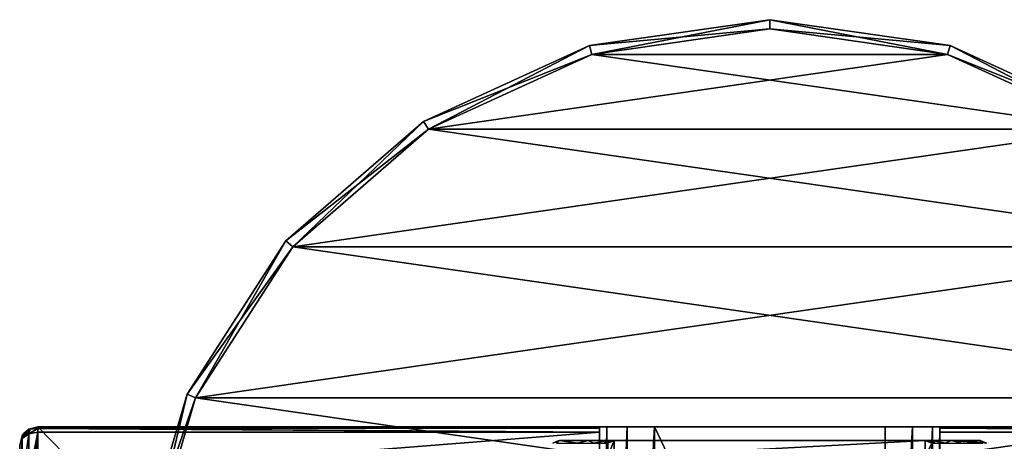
# Model space of a CAD drawing. Header units: millimetres. Extents: x -41 to 41, y -41 to 63.
# Tile 5 of 6: x -41 to 13, y 40 to 63. Entities that reach past the tile are written whole.
import ezdxf

# ---------------------------------------------------------------- set-up
doc = ezdxf.new("R2010")
doc.units = ezdxf.units.MM
doc.header["$LTSCALE"] = 65.185185
for name, color, linetype in [('12', 7, 'CONTINUOUS'), ('13', 7, 'CONTINUOUS'), ('14', 7, 'CONTINUOUS'), ('2', 7, 'CONTINUOUS'), ('22', 7, 'CONTINUOUS'), ('23', 7, 'CONTINUOUS'), ('25', 7, 'CONTINUOUS'), ('26', 7, 'CONTINUOUS'), ('33', 7, 'CONTINUOUS'), ('39', 7, 'CONTINUOUS'), ('4', 7, 'CONTINUOUS'), ('43', 7, 'CONTINUOUS'), ('46', 7, 'CONTINUOUS'), ('47', 7, 'CONTINUOUS'), ('48', 7, 'CONTINUOUS'), ('49', 7, 'CONTINUOUS'), ('5', 7, 'CONTINUOUS'), ('50', 7, 'CONTINUOUS'), ('51', 7, 'CONTINUOUS'), ('56', 7, 'CONTINUOUS'), ('57', 7, 'CONTINUOUS'), ('6', 7, 'CONTINUOUS'), ('61', 7, 'CONTINUOUS'), ('62', 7, 'CONTINUOUS'), ('64', 7, 'CONTINUOUS'), ('65', 7, 'CONTINUOUS'), ('66', 7, 'CONTINUOUS'), ('67', 7, 'CONTINUOUS'), ('68', 7, 'CONTINUOUS'), ('69', 7, 'CONTINUOUS'), ('7', 7, 'CONTINUOUS'), ('70', 7, 'CONTINUOUS'), ('71', 7, 'CONTINUOUS'), ('8', 7, 'CONTINUOUS')]:
    doc.layers.add(name, color=color, linetype=linetype)

msp = doc.modelspace()

# ---------------------------------------------------------------- linework, layer by layer
at = {"layer": '12', "color": 252, "linetype": 'Continuous', "true_color": 0x96918c}
for points in [[(7.8, 41, -5.502), (-40, 41, 66.9), (40, 41, -29.686), (7.8, 41, -5.502)], [(-40, 41, 66.9), (-7.8, 41, -5.502), (-8.898, 41, -6.6), (-40, 41, 66.9)], [(-40, 41, 66.9), (-6.3, 41, -5.1), (-7.8, 41, -5.502), (-40, 41, 66.9)], [(6.3, 41, -5.1), (-40, 41, 66.9), (7.8, 41, -5.502), (6.3, 41, -5.1)], [(-40, 41, 66.9), (6.3, 41, -5.1), (-6.3, 41, -5.1), (-40, 41, 66.9)], [(-40, 41, 66.9), (-9.3, 41, -29.686), (-40, 41, -29.686), (-40, 41, 66.9)], [(-9.3, 41, -8.1), (-40, 41, 66.9), (-8.898, 41, -6.6), (-9.3, 41, -8.1)], [(-40, 41, 66.9), (-9.3, 41, -8.1), (-9.3, 41, -29.686), (-40, 41, 66.9)], [(-40, 41, 66.9), (40, 41, 66.9), (40, 41, -29.686), (-40, 41, 66.9)], [(8.898, 41, -6.6), (7.8, 41, -5.502), (40, 41, -29.686), (8.898, 41, -6.6)], [(9.3, 41, -8.1), (8.898, 41, -6.6), (40, 41, -29.686), (9.3, 41, -8.1)], [(9.3, 41, -29.686), (9.3, 41, -8.1), (40, 41, -29.686), (9.3, 41, -29.686)]]:
    msp.add_3dface(points, dxfattribs=at)
at = {"layer": '13', "color": 252, "linetype": 'Continuous', "true_color": 0x96918c}
for points in [[(9.3, 38.293, -32.807), (9.3, 40.707, -30.393), (40, 40.707, -30.393), (9.3, 38.293, -32.807)], [(9.3, 38.293, -32.807), (40, 40.707, -30.393), (40, 38.293, -32.807), (9.3, 38.293, -32.807)]]:
    msp.add_3dface(points, dxfattribs=at)
at = {"layer": '14', "color": 252, "linetype": 'Continuous', "true_color": 0x96918c}
for points in [[(-9.3, 40.707, -30.393), (-9.3, 38.293, -32.807), (-40, 38.293, -32.807), (-9.3, 40.707, -30.393)], [(-40, 40.707, -30.393), (-9.3, 40.707, -30.393), (-40, 38.293, -32.807), (-40, 40.707, -30.393)]]:
    msp.add_3dface(points, dxfattribs=at)
at = {"layer": '2', "color": 252, "linetype": 'Continuous', "true_color": 0x96918c}
for points in [[(-40, 41, 66.9), (-40.5, 40.866, 66.9), (-40, -41, 66.9), (-40, 41, 66.9)], [(40, -41, 66.9), (-40, 41, 66.9), (-40, -41, 66.9), (40, -41, 66.9)], [(40, 41, 66.9), (-40, 41, 66.9), (40, -41, 66.9), (40, 41, 66.9)], [(-40.866, 40.5, 66.9), (-41, 40, 66.9), (-40.866, -40.5, 66.9), (-40.866, 40.5, 66.9)], [(-40.5, 40.866, 66.9), (-40.866, 40.5, 66.9), (-40.5, -40.866, 66.9), (-40.5, 40.866, 66.9)], [(-40.5, -40.866, 66.9), (-40.866, 40.5, 66.9), (-40.866, -40.5, 66.9), (-40.5, -40.866, 66.9)], [(-40, -41, 66.9), (-40.5, 40.866, 66.9), (-40.5, -40.866, 66.9), (-40, -41, 66.9)]]:
    msp.add_3dface(points, dxfattribs=at)
at = {"layer": '22', "color": 252, "linetype": 'Continuous', "true_color": 0x96918c}
for points in [[(-9.3, 41, -29.686), (-9.3, 40.924, -30.068), (-40, 41, -29.686), (-9.3, 41, -29.686)], [(-40, 41, -29.686), (-9.3, 40.924, -30.068), (-40, 40.924, -30.068), (-40, 41, -29.686)], [(-9.3, 40.924, -30.068), (-9.3, 40.707, -30.393), (-40, 40.924, -30.068), (-9.3, 40.924, -30.068)], [(-40, 40.924, -30.068), (-9.3, 40.707, -30.393), (-40, 40.907, -30.107), (-40, 40.924, -30.068)], [(-9.3, 40.707, -30.393), (-40, 40.707, -30.393), (-40, 40.907, -30.107), (-9.3, 40.707, -30.393)]]:
    msp.add_3dface(points, dxfattribs=at)
at = {"layer": '23', "color": 252, "linetype": 'Continuous', "true_color": 0x96918c}
for points in [[(-40, 41, 66.9), (-40, 41, -29.686), (-40.5, 40.866, -29.686), (-40, 41, 66.9)], [(-40.5, 40.866, 66.9), (-40, 41, 66.9), (-40.5, 40.866, -29.686), (-40.5, 40.866, 66.9)], [(-41, 40, 66.9), (-40.866, 40.5, 66.9), (-41, 40, -29.686), (-41, 40, 66.9)], [(-41, 40, -29.686), (-40.866, 40.5, 66.9), (-40.867, 40.499, -29.686), (-41, 40, -29.686)], [(-40.867, 40.499, -29.686), (-40.866, 40.5, 66.9), (-40.774, 40.633, -29.686), (-40.867, 40.499, -29.686)], [(-40.866, 40.5, 66.9), (-40.5, 40.866, 66.9), (-40.774, 40.633, -29.686), (-40.866, 40.5, 66.9)], [(-40.774, 40.633, -29.686), (-40.5, 40.866, 66.9), (-40.5, 40.866, -29.686), (-40.774, 40.633, -29.686)]]:
    msp.add_3dface(points, dxfattribs=at)
at = {"layer": '25', "color": 252, "linetype": 'Continuous', "true_color": 0x96918c}
for points in [[(9.3, 41, -29.686), (40, 41, -29.686), (40, 40.924, -30.068), (9.3, 41, -29.686)], [(9.3, 40.924, -30.068), (9.3, 41, -29.686), (40, 40.924, -30.068), (9.3, 40.924, -30.068)], [(40, 40.707, -30.393), (9.3, 40.924, -30.068), (40, 40.924, -30.068), (40, 40.707, -30.393)], [(9.3, 40.707, -30.393), (9.3, 40.924, -30.068), (40, 40.707, -30.393), (9.3, 40.707, -30.393)]]:
    msp.add_3dface(points, dxfattribs=at)
at = {"layer": '26', "color": 252, "linetype": 'Continuous', "true_color": 0x96918c}
for points in [[(-40.5, 40.612, -30.298), (-40.866, 37.939, -32.454), (-40.866, 40.354, -30.039), (-40.5, 40.612, -30.298)], [(-40.5, 38.198, -32.712), (-40.866, 37.939, -32.454), (-40.5, 40.612, -30.298), (-40.5, 38.198, -32.712)], [(-40, 40.707, -30.393), (-40.5, 38.198, -32.712), (-40.5, 40.612, -30.298), (-40, 40.707, -30.393)], [(-40.5, 38.198, -32.712), (-40, 40.707, -30.393), (-40.259, 38.269, -32.783), (-40.5, 38.198, -32.712)], [(-40, 40.707, -30.393), (-40, 38.293, -32.807), (-40.259, 38.269, -32.783), (-40, 40.707, -30.393)], [(-40.866, 37.939, -32.454), (-41, 37.586, -32.1), (-40.866, 40.354, -30.039), (-40.866, 37.939, -32.454)], [(-41, 37.586, -32.1), (-41, 40, -29.686), (-40.866, 40.354, -30.039), (-41, 37.586, -32.1)]]:
    msp.add_3dface(points, dxfattribs=at)
at = {"layer": '33', "color": 252, "linetype": 'Continuous', "true_color": 0x96918c}
for points in [[(-40.5, 40.866, -29.686), (-40, 41, -29.686), (-40.436, 40.868, -29.924), (-40.5, 40.866, -29.686)], [(-40, 40.907, -30.107), (-40, 40.707, -30.393), (-40.5, 40.612, -30.298), (-40, 40.907, -30.107)], [(-40, 40.907, -30.107), (-40.5, 40.612, -30.298), (-40.436, 40.868, -29.924), (-40, 40.907, -30.107)], [(-40, 41, -29.686), (-40, 40.924, -30.068), (-40.436, 40.868, -29.924), (-40, 41, -29.686)], [(-40, 40.924, -30.068), (-40, 40.907, -30.107), (-40.436, 40.868, -29.924), (-40, 40.924, -30.068)], [(-41, 40, -29.686), (-40.867, 40.499, -29.686), (-40.866, 40.354, -30.039), (-41, 40, -29.686)], [(-40.867, 40.499, -29.686), (-40.774, 40.633, -29.686), (-40.866, 40.354, -30.039), (-40.867, 40.499, -29.686)], [(-40.866, 40.354, -30.039), (-40.774, 40.633, -29.686), (-40.436, 40.868, -29.924), (-40.866, 40.354, -30.039)], [(-40.5, 40.612, -30.298), (-40.866, 40.354, -30.039), (-40.436, 40.868, -29.924), (-40.5, 40.612, -30.298)], [(-40.774, 40.633, -29.686), (-40.5, 40.866, -29.686), (-40.436, 40.868, -29.924), (-40.774, 40.633, -29.686)]]:
    msp.add_3dface(points, dxfattribs=at)
at = {"layer": '39', "linetype": 'Continuous'}
for points in [[(-11.5, 40.25, -146.6), (-11.5, 40.25, -49.183), (11.5, 40.25, -146.6), (-11.5, 40.25, -146.6)], [(-11.5, 40.25, -49.183), (11.5, 40.25, -49.183), (11.5, 40.25, -146.6), (-11.5, 40.25, -49.183)], [(-9.925, 40.25, -48.096), (11.5, 40.25, -49.183), (-11.5, 40.25, -49.183), (-9.925, 40.25, -48.096)], [(-8.874, 40.25, -46.497), (9.922, 40.25, -48.093), (-9.925, 40.25, -48.096), (-8.874, 40.25, -46.497)], [(9.922, 40.25, -48.093), (11.5, 40.25, -49.183), (-9.925, 40.25, -48.096), (9.922, 40.25, -48.093)], [(8.87, 40.25, -46.489), (9.922, 40.25, -48.093), (-8.874, 40.25, -46.497), (8.87, 40.25, -46.489)], [(-8.596, 40.25, -45.576), (8.87, 40.25, -46.489), (-8.874, 40.25, -46.497), (-8.596, 40.25, -45.576)], [(8.594, 40.25, -45.565), (8.87, 40.25, -46.489), (-8.596, 40.25, -45.576), (8.594, 40.25, -45.565)], [(-8.5, 40.25, -44.6), (8.594, 40.25, -45.565), (-8.596, 40.25, -45.576), (-8.5, 40.25, -44.6)], [(-8.5, 40.25, -30.6), (8.5, 40.25, -44.6), (-8.5, 40.25, -44.6), (-8.5, 40.25, -30.6)], [(8.5, 40.25, -30.6), (8.5, 40.25, -44.6), (-8.5, 40.25, -30.6), (8.5, 40.25, -30.6)], [(8.5, 40.25, -44.6), (8.594, 40.25, -45.565), (-8.5, 40.25, -44.6), (8.5, 40.25, -44.6)]]:
    msp.add_3dface(points, dxfattribs=at)
at = {"layer": '4', "color": 252, "linetype": 'Continuous', "true_color": 0x96918c}
for points in [[(-9.3, 41, -29.686), (-9.3, 14.5, -8.1), (-9.3, 40.924, -30.068), (-9.3, 41, -29.686)], [(-9.3, 41, -8.1), (-9.3, 14.5, -8.1), (-9.3, 41, -29.686), (-9.3, 41, -8.1)], [(-9.3, 14.5, -8.1), (-9.3, 40.707, -30.393), (-9.3, 40.924, -30.068), (-9.3, 14.5, -8.1)], [(-9.3, 40.707, -30.393), (-9.3, 14.5, -8.1), (-9.3, 38.293, -32.807), (-9.3, 40.707, -30.393)]]:
    msp.add_3dface(points, dxfattribs=at)
at = {"layer": '43', "linetype": 'Continuous'}
for points in [[(8.5, 40.25, -30.6), (-8.5, 40.25, -30.6), (-8.5, 39.337, -26.008), (8.5, 40.25, -30.6)], [(8.5, 40.25, -30.6), (-8.5, 39.337, -26.008), (8.5, 39.337, -26.008), (8.5, 40.25, -30.6)]]:
    msp.add_3dface(points, dxfattribs=at)
at = {"layer": '46', "linetype": 'Continuous'}
msp.add_3dface([(8.5, 40.25, -30.6), (8.5, 39.337, -26.008), (8.854, 40.104, -30.6), (8.5, 40.25, -30.6)], dxfattribs=at)
at = {"layer": '47', "linetype": 'Continuous'}
for points in [[(8.5, 40.25, -44.6), (8.5, 40.25, -30.6), (8.854, 40.104, -30.6), (8.5, 40.25, -44.6)], [(8.5, 40.25, -44.6), (8.854, 40.104, -30.6), (8.854, 40.104, -44.6), (8.5, 40.25, -44.6)]]:
    msp.add_3dface(points, dxfattribs=at)
at = {"layer": '48', "linetype": 'Continuous'}
for points in [[(8.5, 40.25, -44.6), (8.854, 40.104, -44.6), (9.047, 40.104, -45.928), (8.5, 40.25, -44.6)], [(8.594, 40.25, -45.565), (8.5, 40.25, -44.6), (9.047, 40.104, -45.928), (8.594, 40.25, -45.565)], [(8.87, 40.25, -46.489), (8.594, 40.25, -45.565), (9.047, 40.104, -45.928), (8.87, 40.25, -46.489)], [(8.87, 40.25, -46.489), (9.047, 40.104, -45.928), (9.613, 40.104, -47.145), (8.87, 40.25, -46.489)], [(9.922, 40.25, -48.093), (8.87, 40.25, -46.489), (9.613, 40.104, -47.145), (9.922, 40.25, -48.093)], [(9.922, 40.25, -48.093), (9.613, 40.104, -47.145), (10.502, 40.104, -48.15), (9.922, 40.25, -48.093)], [(9.922, 40.25, -48.093), (11.641, 40.104, -48.859), (11.619, 40.152, -48.91), (9.922, 40.25, -48.093)], [(9.922, 40.25, -48.093), (10.502, 40.104, -48.15), (11.641, 40.104, -48.859), (9.922, 40.25, -48.093)], [(11.5, 40.25, -49.183), (9.922, 40.25, -48.093), (11.619, 40.152, -48.91), (11.5, 40.25, -49.183)]]:
    msp.add_3dface(points, dxfattribs=at)
at = {"layer": '49', "linetype": 'Continuous'}
for points in [[(-10.502, 40.104, -48.15), (-11.5, 40.25, -49.183), (-11.641, 40.104, -48.859), (-10.502, 40.104, -48.15)], [(-9.925, 40.25, -48.096), (-11.5, 40.25, -49.183), (-10.502, 40.104, -48.15), (-9.925, 40.25, -48.096)], [(-9.613, 40.104, -47.145), (-9.925, 40.25, -48.096), (-10.502, 40.104, -48.15), (-9.613, 40.104, -47.145)], [(-8.874, 40.25, -46.497), (-9.925, 40.25, -48.096), (-9.613, 40.104, -47.145), (-8.874, 40.25, -46.497)], [(-9.047, 40.104, -45.928), (-8.874, 40.25, -46.497), (-9.613, 40.104, -47.145), (-9.047, 40.104, -45.928)], [(-8.596, 40.25, -45.576), (-8.874, 40.25, -46.497), (-9.047, 40.104, -45.928), (-8.596, 40.25, -45.576)], [(-8.854, 40.104, -44.6), (-8.596, 40.25, -45.576), (-9.047, 40.104, -45.928), (-8.854, 40.104, -44.6)], [(-8.5, 40.25, -44.6), (-8.596, 40.25, -45.576), (-8.854, 40.104, -44.6), (-8.5, 40.25, -44.6)]]:
    msp.add_3dface(points, dxfattribs=at)
at = {"layer": '5', "color": 252, "linetype": 'Continuous', "true_color": 0x96918c}
for points in [[(6.3, 41, -5.1), (6.3, 14.5, -5.1), (-6.3, 41, -5.1), (6.3, 41, -5.1)], [(6.3, 14.5, -5.1), (-6.3, 14.5, -5.1), (-6.3, 41, -5.1), (6.3, 14.5, -5.1)]]:
    msp.add_3dface(points, dxfattribs=at)
at = {"layer": '50', "linetype": 'Continuous'}
for points in [[(-8.5, 40.25, -30.6), (-8.854, 40.104, -44.6), (-8.854, 40.104, -30.6), (-8.5, 40.25, -30.6)], [(-8.5, 40.25, -30.6), (-8.5, 40.25, -44.6), (-8.854, 40.104, -44.6), (-8.5, 40.25, -30.6)]]:
    msp.add_3dface(points, dxfattribs=at)
at = {"layer": '51', "linetype": 'Continuous'}
for points in [[(-8.5, 39.337, -26.008), (-8.5, 40.25, -30.6), (-8.854, 39.389, -26.546), (-8.5, 39.337, -26.008)], [(-8.5, 40.25, -30.6), (-8.854, 40.104, -30.6), (-8.854, 39.389, -26.546), (-8.5, 40.25, -30.6)]]:
    msp.add_3dface(points, dxfattribs=at)
at = {"layer": '56', "linetype": 'Continuous'}
for points in [[(-11.5, 40.25, -49.183), (-11.5, 40.25, -146.6), (-11.854, 40.104, -146.6), (-11.5, 40.25, -49.183)], [(-11.5, 40.25, -49.183), (-11.854, 40.104, -146.6), (-11.854, 40.104, -49.183), (-11.5, 40.25, -49.183)]]:
    msp.add_3dface(points, dxfattribs=at)
at = {"layer": '57', "linetype": 'Continuous'}
for points in [[(11.854, 40.104, -146.6), (11.5, 40.25, -146.6), (11.854, 40.104, -49.183), (11.854, 40.104, -146.6)], [(11.5, 40.25, -146.6), (11.5, 40.25, -49.183), (11.854, 40.104, -49.183), (11.5, 40.25, -146.6)]]:
    msp.add_3dface(points, dxfattribs=at)
at = {"layer": '6', "color": 252, "linetype": 'Continuous', "true_color": 0x96918c}
for points in [[(9.3, 41, -8.1), (9.3, 41, -29.686), (9.3, 40.924, -30.068), (9.3, 41, -8.1)], [(9.3, 38.293, -32.807), (9.3, 41, -8.1), (9.3, 40.707, -30.393), (9.3, 38.293, -32.807)], [(9.3, 37.586, -33.1), (9.3, 14.5, -33.1), (9.3, 41, -8.1), (9.3, 37.586, -33.1)], [(9.3, 14.5, -33.1), (9.3, 14.5, -8.1), (9.3, 41, -8.1), (9.3, 14.5, -33.1)], [(9.3, 37.968, -33.024), (9.3, 41, -8.1), (9.3, 38.293, -32.807), (9.3, 37.968, -33.024)], [(9.3, 37.586, -33.1), (9.3, 41, -8.1), (9.3, 37.968, -33.024), (9.3, 37.586, -33.1)], [(9.3, 40.707, -30.393), (9.3, 41, -8.1), (9.3, 40.924, -30.068), (9.3, 40.707, -30.393)]]:
    msp.add_3dface(points, dxfattribs=at)
at = {"layer": '61', "linetype": 'Continuous'}
msp.add_3dface([(11.5, 40.25, -49.183), (11.619, 40.152, -48.91), (11.854, 40.104, -49.183), (11.5, 40.25, -49.183)], dxfattribs=at)
at = {"layer": '62', "linetype": 'Continuous'}
for points in [[(-11.5, 40.25, -49.183), (-11.854, 40.104, -49.183), (-11.709, 40.183, -49.046), (-11.5, 40.25, -49.183)], [(-11.641, 40.104, -48.859), (-11.5, 40.25, -49.183), (-11.709, 40.183, -49.046), (-11.641, 40.104, -48.859)]]:
    msp.add_3dface(points, dxfattribs=at)
at = {"layer": '64', "color": 250, "linetype": 'Continuous', "true_color": 0x1c1c1c}
for points in [[(0, 62.75, -169.1), (9.72, 61.353, -169.1), (-9.72, 61.353, -169.1), (0, 62.75, -169.1)], [(-9.72, 61.353, -169.1), (18.652, 57.273, -169.1), (-18.652, 57.273, -169.1), (-9.72, 61.353, -169.1)], [(9.72, 61.353, -169.1), (18.652, 57.273, -169.1), (-9.72, 61.353, -169.1), (9.72, 61.353, -169.1)], [(-18.652, 57.273, -169.1), (26.073, 50.843, -169.1), (-26.073, 50.843, -169.1), (-18.652, 57.273, -169.1)], [(18.652, 57.273, -169.1), (26.073, 50.843, -169.1), (-18.652, 57.273, -169.1), (18.652, 57.273, -169.1)], [(-26.073, 50.843, -169.1), (31.382, 42.582, -169.1), (-31.382, 42.582, -169.1), (-26.073, 50.843, -169.1)], [(26.073, 50.843, -169.1), (31.382, 42.582, -169.1), (-26.073, 50.843, -169.1), (26.073, 50.843, -169.1)], [(-31.382, 42.582, -169.1), (34.149, 33.16, -169.1), (-34.149, 33.16, -169.1), (-31.382, 42.582, -169.1)], [(31.382, 42.582, -169.1), (34.149, 33.16, -169.1), (-31.382, 42.582, -169.1), (31.382, 42.582, -169.1)]]:
    msp.add_3dface(points, dxfattribs=at)
at = {"layer": '65', "color": 250, "linetype": 'Continuous', "true_color": 0x1c1c1c}
for points in [[(0, 62.75, -146.6), (-9.72, 61.353, -146.6), (9.72, 61.353, -146.6), (0, 62.75, -146.6)], [(-9.72, 61.353, -146.6), (-18.652, 57.273, -146.6), (9.72, 61.353, -146.6), (-9.72, 61.353, -146.6)], [(9.72, 61.353, -146.6), (-18.652, 57.273, -146.6), (18.652, 57.273, -146.6), (9.72, 61.353, -146.6)], [(18.652, 57.273, -146.6), (-26.073, 50.843, -146.6), (26.073, 50.843, -146.6), (18.652, 57.273, -146.6)], [(-18.652, 57.273, -146.6), (-26.073, 50.843, -146.6), (18.652, 57.273, -146.6), (-18.652, 57.273, -146.6)], [(-26.073, 50.843, -146.6), (-31.382, 42.582, -146.6), (26.073, 50.843, -146.6), (-26.073, 50.843, -146.6)], [(26.073, 50.843, -146.6), (-31.382, 42.582, -146.6), (31.382, 42.582, -146.6), (26.073, 50.843, -146.6)], [(-31.382, 42.582, -146.6), (-34.149, 33.16, -146.6), (31.382, 42.582, -146.6), (-31.382, 42.582, -146.6)], [(31.382, 42.582, -146.6), (-34.149, 33.16, -146.6), (34.149, 33.16, -146.6), (31.382, 42.582, -146.6)]]:
    msp.add_3dface(points, dxfattribs=at)
at = {"layer": '66', "color": 250, "linetype": 'Continuous', "true_color": 0x1c1c1c}
for points in [[(-9.861, 61.832, -168.6), (0, 63.25, -147.1), (0, 63.25, -168.6), (-9.861, 61.832, -168.6)], [(-9.861, 61.832, -147.1), (0, 63.25, -147.1), (-9.861, 61.832, -168.6), (-9.861, 61.832, -147.1)], [(-18.922, 57.694, -168.6), (-9.861, 61.832, -147.1), (-9.861, 61.832, -168.6), (-18.922, 57.694, -168.6)], [(-18.922, 57.694, -147.1), (-9.861, 61.832, -147.1), (-18.922, 57.694, -168.6), (-18.922, 57.694, -147.1)], [(-26.451, 51.17, -168.6), (-18.922, 57.694, -147.1), (-18.922, 57.694, -168.6), (-26.451, 51.17, -168.6)], [(-26.451, 51.17, -147.1), (-18.922, 57.694, -147.1), (-26.451, 51.17, -168.6), (-26.451, 51.17, -147.1)], [(-31.837, 42.79, -147.1), (-26.451, 51.17, -147.1), (-31.837, 42.79, -168.6), (-31.837, 42.79, -147.1)], [(-31.837, 42.79, -168.6), (-26.451, 51.17, -147.1), (-26.451, 51.17, -168.6), (-31.837, 42.79, -168.6)], [(-34.644, 33.231, -147.1), (-31.837, 42.79, -147.1), (-34.644, 33.231, -168.6), (-34.644, 33.231, -147.1)], [(-34.644, 33.231, -168.6), (-31.837, 42.79, -147.1), (-31.837, 42.79, -168.6), (-34.644, 33.231, -168.6)]]:
    msp.add_3dface(points, dxfattribs=at)
at = {"layer": '67', "color": 250, "linetype": 'Continuous', "true_color": 0x1c1c1c}
for points in [[(0, 63.25, -168.6), (9.861, 61.832, -147.1), (9.861, 61.832, -168.6), (0, 63.25, -168.6)], [(0, 63.25, -168.6), (0, 63.25, -147.1), (9.861, 61.832, -147.1), (0, 63.25, -168.6)], [(9.861, 61.832, -168.6), (18.922, 57.694, -147.1), (18.922, 57.694, -168.6), (9.861, 61.832, -168.6)], [(9.861, 61.832, -147.1), (18.922, 57.694, -147.1), (9.861, 61.832, -168.6), (9.861, 61.832, -147.1)]]:
    msp.add_3dface(points, dxfattribs=at)
at = {"layer": '68', "color": 250, "linetype": 'Continuous', "true_color": 0x1c1c1c}
for points in [[(0, 62.75, -146.6), (0, 63.25, -147.1), (-9.861, 61.832, -147.1), (0, 62.75, -146.6)], [(-9.72, 61.353, -146.6), (0, 62.75, -146.6), (-9.861, 61.832, -147.1), (-9.72, 61.353, -146.6)], [(-9.72, 61.353, -146.6), (-9.861, 61.832, -147.1), (-18.922, 57.694, -147.1), (-9.72, 61.353, -146.6)], [(-18.652, 57.273, -146.6), (-9.72, 61.353, -146.6), (-18.922, 57.694, -147.1), (-18.652, 57.273, -146.6)], [(-18.652, 57.273, -146.6), (-18.922, 57.694, -147.1), (-26.451, 51.17, -147.1), (-18.652, 57.273, -146.6)], [(-26.073, 50.843, -146.6), (-18.652, 57.273, -146.6), (-26.451, 51.17, -147.1), (-26.073, 50.843, -146.6)], [(-26.073, 50.843, -146.6), (-26.451, 51.17, -147.1), (-31.837, 42.79, -147.1), (-26.073, 50.843, -146.6)], [(-31.382, 42.582, -146.6), (-26.073, 50.843, -146.6), (-31.837, 42.79, -147.1), (-31.382, 42.582, -146.6)], [(-31.382, 42.582, -146.6), (-31.837, 42.79, -147.1), (-34.644, 33.231, -147.1), (-31.382, 42.582, -146.6)], [(-34.149, 33.16, -146.6), (-31.382, 42.582, -146.6), (-34.644, 33.231, -147.1), (-34.149, 33.16, -146.6)]]:
    msp.add_3dface(points, dxfattribs=at)
at = {"layer": '69', "color": 250, "linetype": 'Continuous', "true_color": 0x1c1c1c}
for points in [[(0, 62.75, -146.6), (9.72, 61.353, -146.6), (0, 63.25, -147.1), (0, 62.75, -146.6)], [(0, 63.25, -147.1), (9.72, 61.353, -146.6), (9.861, 61.832, -147.1), (0, 63.25, -147.1)], [(9.72, 61.353, -146.6), (18.652, 57.273, -146.6), (9.861, 61.832, -147.1), (9.72, 61.353, -146.6)], [(18.652, 57.273, -146.6), (18.922, 57.694, -147.1), (9.861, 61.832, -147.1), (18.652, 57.273, -146.6)]]:
    msp.add_3dface(points, dxfattribs=at)
at = {"layer": '7', "color": 252, "linetype": 'Continuous', "true_color": 0x96918c}
for points in [[(7.8, 14.5, -5.502), (6.3, 14.5, -5.1), (7.8, 41, -5.502), (7.8, 14.5, -5.502)], [(6.3, 14.5, -5.1), (6.3, 41, -5.1), (7.8, 41, -5.502), (6.3, 14.5, -5.1)], [(8.898, 14.5, -6.6), (7.8, 14.5, -5.502), (8.898, 41, -6.6), (8.898, 14.5, -6.6)], [(8.898, 41, -6.6), (7.8, 14.5, -5.502), (7.8, 41, -5.502), (8.898, 41, -6.6)], [(9.3, 14.5, -8.1), (8.898, 14.5, -6.6), (9.3, 41, -8.1), (9.3, 14.5, -8.1)], [(9.3, 41, -8.1), (8.898, 14.5, -6.6), (8.898, 41, -6.6), (9.3, 41, -8.1)]]:
    msp.add_3dface(points, dxfattribs=at)
at = {"layer": '70', "color": 250, "linetype": 'Continuous', "true_color": 0x1c1c1c}
for points in [[(0, 62.75, -169.1), (0, 63.25, -168.6), (9.861, 61.832, -168.6), (0, 62.75, -169.1)], [(9.72, 61.353, -169.1), (0, 62.75, -169.1), (9.861, 61.832, -168.6), (9.72, 61.353, -169.1)], [(9.72, 61.353, -169.1), (9.861, 61.832, -168.6), (18.922, 57.694, -168.6), (9.72, 61.353, -169.1)], [(18.652, 57.273, -169.1), (9.72, 61.353, -169.1), (18.922, 57.694, -168.6), (18.652, 57.273, -169.1)]]:
    msp.add_3dface(points, dxfattribs=at)
at = {"layer": '71', "color": 250, "linetype": 'Continuous', "true_color": 0x1c1c1c}
for points in [[(-9.72, 61.353, -169.1), (-9.861, 61.832, -168.6), (0, 63.25, -168.6), (-9.72, 61.353, -169.1)], [(0, 62.75, -169.1), (-9.72, 61.353, -169.1), (0, 63.25, -168.6), (0, 62.75, -169.1)], [(-18.652, 57.273, -169.1), (-18.922, 57.694, -168.6), (-9.861, 61.832, -168.6), (-18.652, 57.273, -169.1)], [(-9.72, 61.353, -169.1), (-18.652, 57.273, -169.1), (-9.861, 61.832, -168.6), (-9.72, 61.353, -169.1)], [(-26.073, 50.843, -169.1), (-26.451, 51.17, -168.6), (-18.922, 57.694, -168.6), (-26.073, 50.843, -169.1)], [(-18.652, 57.273, -169.1), (-26.073, 50.843, -169.1), (-18.922, 57.694, -168.6), (-18.652, 57.273, -169.1)], [(-31.382, 42.582, -169.1), (-31.837, 42.79, -168.6), (-26.451, 51.17, -168.6), (-31.382, 42.582, -169.1)], [(-26.073, 50.843, -169.1), (-31.382, 42.582, -169.1), (-26.451, 51.17, -168.6), (-26.073, 50.843, -169.1)], [(-34.149, 33.16, -169.1), (-34.644, 33.231, -168.6), (-31.837, 42.79, -168.6), (-34.149, 33.16, -169.1)], [(-31.382, 42.582, -169.1), (-34.149, 33.16, -169.1), (-31.837, 42.79, -168.6), (-31.382, 42.582, -169.1)]]:
    msp.add_3dface(points, dxfattribs=at)
at = {"layer": '8', "color": 252, "linetype": 'Continuous', "true_color": 0x96918c}
for points in [[(-9.3, 14.5, -8.1), (-9.3, 41, -8.1), (-8.898, 41, -6.6), (-9.3, 14.5, -8.1)], [(-8.898, 14.5, -6.6), (-9.3, 14.5, -8.1), (-8.898, 41, -6.6), (-8.898, 14.5, -6.6)], [(-7.8, 14.5, -5.502), (-8.898, 14.5, -6.6), (-7.8, 41, -5.502), (-7.8, 14.5, -5.502)], [(-7.8, 41, -5.502), (-8.898, 14.5, -6.6), (-8.898, 41, -6.6), (-7.8, 41, -5.502)], [(-6.3, 14.5, -5.1), (-7.8, 14.5, -5.502), (-6.3, 41, -5.1), (-6.3, 14.5, -5.1)], [(-6.3, 41, -5.1), (-7.8, 14.5, -5.502), (-7.8, 41, -5.502), (-6.3, 41, -5.1)]]:
    msp.add_3dface(points, dxfattribs=at)

doc.saveas('drawing.dxf')
